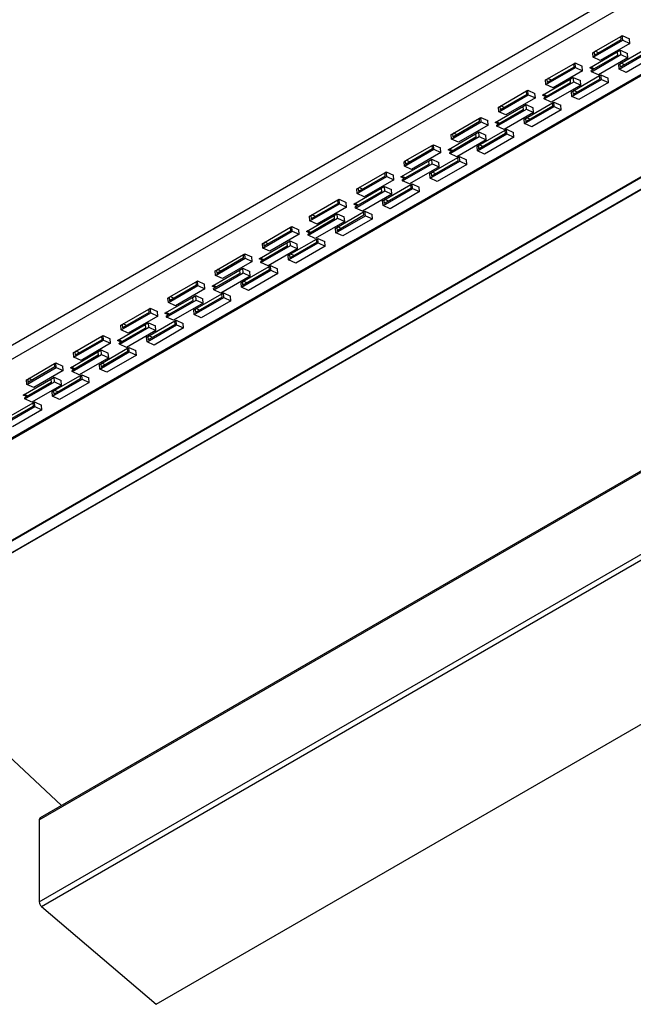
# Model space of a CAD drawing. Header units: inches. Extents: x -10 to 18.9, y -13.9 to 10.7.
# Tile 2 of 11: x -7.8 to -4.8, y -13.9 to -9. Entities that reach past the tile are written whole.
import ezdxf

# ---------------------------------------------------------------- set-up
doc = ezdxf.new("R2010")
doc.units = ezdxf.units.IN
doc.header["$MEASUREMENT"] = 0

msp = doc.modelspace()

# ---------------------------------------------------------------- linework, layer by layer
at = {"color": 7, "linetype": 'Continuous', "lineweight": 25}
for p, q in [((8.32920872, -1.26013714), (-9.85563096, -11.75802164)), ((-9.83658584, -11.81534271), (8.34825385, -1.31745821)), ((-8.55872566, -12.04345833), (9.62611402, -1.54557383)), ((-8.55711599, -12.04438757), (9.62772369, -1.54650307)), ((-9.96087678, -12.28053758), (8.22396291, -1.78265308)), ((-9.95978402, -12.28646374), (8.22505567, -1.78857925)), ((-9.3864909, -12.45965989), (8.79834878, -1.96177539)), ((-9.37948233, -12.45918279), (8.80535735, -1.96129829)), ((-7.74067959, -12.98458258), (10.44416009, -2.48669808)), ((10.44848036, -2.47714926), (-7.73635932, -12.97503375)), ((-7.74067959, -13.39320061), (10.44416009, -2.89531611)), ((-7.72935075, -13.41630653), (10.45548893, -2.91842204)), ((-7.15605764, -13.90502053), (11.02878205, -3.40713604)), ((-4.96966252, -9.15168619), (-4.83567013, -9.07433402)), ((-4.83567013, -9.07433402), (-4.8288442, -9.0703935)), ((-4.83424224, -9.09140569), (-4.83567013, -9.07433402)), ((-4.8288442, -9.0703935), (-4.79366954, -9.08657723)), ((-4.82694035, -9.09315572), (-4.8288442, -9.0703935)), ((-4.79176569, -9.10933945), (-4.79366954, -9.08657723)), ((-4.97425427, -9.17819823), (-4.82694035, -9.09315572)), ((-4.83424224, -9.09140569), (-4.96823464, -9.16875785)), ((-4.79176569, -9.10933945), (-4.9390796, -9.19438196)), ((-4.84057121, -9.21108059), (-4.70657881, -9.13372842)), ((-4.82694035, -9.09315572), (-4.79176569, -9.10933945)), ((-4.99181783, -9.23143479), (-4.85432236, -9.15206035)), ((-4.85289448, -9.16913201), (-4.98384153, -9.24472613)), ((-4.98336557, -9.25041669), (-4.83605165, -9.16537418)), ((-4.97615812, -9.15543601), (-4.96966252, -9.15168619)), ((-4.97425427, -9.17819823), (-4.97615812, -9.15543601)), ((-4.9390796, -9.19438196), (-4.97425427, -9.17819823)), ((-4.96966252, -9.15168619), (-4.96823464, -9.16875785)), ((-4.94713708, -9.15657849), (-4.96438813, -9.14864135)), ((-4.80087699, -9.1815579), (-4.9481909, -9.26660041)), ((-4.85432236, -9.15206035), (-4.8379555, -9.14261196)), ((-4.85432236, -9.15206035), (-4.85289448, -9.16913201)), ((-4.84516295, -9.23759263), (-4.69784904, -9.15255012)), ((-4.70515093, -9.15080009), (-4.83914332, -9.22815225)), ((-4.8379555, -9.14261196), (-4.80278084, -9.15879568)), ((-4.83605165, -9.16537418), (-4.8379555, -9.14261196)), ((-4.83605165, -9.16537418), (-4.80087699, -9.1815579)), ((-4.66267438, -9.16873385), (-4.80998829, -9.25377636)), ((-4.80087699, -9.1815579), (-4.80278084, -9.15879568)), ((-5.20995653, -9.31426625), (-5.06264261, -9.22922374)), ((-5.20536478, -9.28775421), (-5.07137239, -9.21040204)), ((-5.0699445, -9.22747371), (-5.2039369, -9.30482587)), ((-5.07137239, -9.21040204), (-5.06454646, -9.20646152)), ((-5.0699445, -9.22747371), (-5.07137239, -9.21040204)), ((-5.06454646, -9.20646152), (-5.0293718, -9.22264525)), ((-5.06264261, -9.22922374), (-5.06454646, -9.20646152)), ((-5.06264261, -9.22922374), (-5.02746795, -9.24540746)), ((-5.02746795, -9.24540746), (-5.0293718, -9.22264525)), ((-4.97456678, -9.23937193), (-4.99181783, -9.23143479)), ((-4.96929239, -9.23632709), (-4.98654344, -9.22838995)), ((-4.8470668, -9.21483042), (-4.84057121, -9.21108059)), ((-4.84516295, -9.23759263), (-4.8470668, -9.21483042)), ((-4.80998829, -9.25377636), (-4.84516295, -9.23759263)), ((-4.84057121, -9.21108059), (-4.83914332, -9.22815225)), ((-4.81804577, -9.21597289), (-4.83529682, -9.20803575)), ((-5.21186038, -9.29150403), (-5.20536478, -9.28775421)), ((-5.20536478, -9.28775421), (-5.2039369, -9.30482587)), ((-5.18283934, -9.29264651), (-5.20009039, -9.28470937)), ((-5.02746795, -9.24540746), (-5.17478186, -9.33044998)), ((-5.09002462, -9.28812837), (-5.07365776, -9.27867998)), ((-5.07627347, -9.34714861), (-4.94228107, -9.26979644)), ((-4.94085319, -9.28686811), (-5.07484559, -9.36422027)), ((-5.07365776, -9.27867998), (-5.0384831, -9.2948637)), ((-5.07175391, -9.3014422), (-5.07365776, -9.27867998)), ((-4.98336557, -9.25041669), (-4.98384153, -9.24472613)), ((-4.9481909, -9.26660041), (-4.98336557, -9.25041669)), ((-4.94228107, -9.26979644), (-4.93545515, -9.26585592)), ((-4.94085319, -9.28686811), (-4.94228107, -9.26979644)), ((-4.93545515, -9.26585592), (-4.90028049, -9.28203965)), ((-4.9335513, -9.28861814), (-4.93545515, -9.26585592)), ((-4.89837664, -9.30480187), (-4.90028049, -9.28203965)), ((-5.22752009, -9.36750281), (-5.09002462, -9.28812837)), ((-5.08859674, -9.30520003), (-5.21954379, -9.38079415)), ((-5.21906783, -9.38648471), (-5.07175391, -9.3014422)), ((-5.20995653, -9.31426625), (-5.21186038, -9.29150403)), ((-5.17478186, -9.33044998), (-5.20995653, -9.31426625)), ((-5.03657925, -9.31762592), (-5.18389316, -9.40266843)), ((-5.09002462, -9.28812837), (-5.08859674, -9.30520003)), ((-5.08086521, -9.37366065), (-4.9335513, -9.28861814)), ((-5.07175391, -9.3014422), (-5.03657925, -9.31762592)), ((-4.89837664, -9.30480187), (-5.04569055, -9.38984438)), ((-5.03657925, -9.31762592), (-5.0384831, -9.2948637)), ((-4.9335513, -9.28861814), (-4.89837664, -9.30480187)), ((-5.44565879, -9.45033427), (-5.29834488, -9.36529176)), ((-5.44106705, -9.42382223), (-5.30707465, -9.34647006)), ((-5.30564676, -9.36354173), (-5.43963916, -9.44089389)), ((-5.26317021, -9.38147548), (-5.41048412, -9.46651799)), ((-5.30707465, -9.34647006), (-5.30024872, -9.34252954)), ((-5.30564676, -9.36354173), (-5.30707465, -9.34647006)), ((-5.30024872, -9.34252954), (-5.26507406, -9.35871326)), ((-5.29834488, -9.36529176), (-5.30024872, -9.34252954)), ((-5.29834488, -9.36529176), (-5.26317021, -9.38147548)), ((-5.26317021, -9.38147548), (-5.26507406, -9.35871326)), ((-5.21026904, -9.37543995), (-5.22752009, -9.36750281)), ((-5.20499465, -9.37239511), (-5.2222457, -9.36445797)), ((-5.21906783, -9.38648471), (-5.21954379, -9.38079415)), ((-5.08276906, -9.35089843), (-5.07627347, -9.34714861)), ((-5.08086521, -9.37366065), (-5.08276906, -9.35089843)), ((-5.04569055, -9.38984438), (-5.08086521, -9.37366065)), ((-5.07627347, -9.34714861), (-5.07484559, -9.36422027)), ((-5.05374803, -9.35204091), (-5.07099908, -9.34410377)), ((-5.46322235, -9.50357083), (-5.32572688, -9.42419638)), ((-5.44756264, -9.42757205), (-5.44106705, -9.42382223)), ((-5.44565879, -9.45033427), (-5.44756264, -9.42757205)), ((-5.44106705, -9.42382223), (-5.43963916, -9.44089389)), ((-5.4185416, -9.42871453), (-5.43579266, -9.42077739)), ((-5.32572688, -9.42419638), (-5.30936002, -9.414748)), ((-5.32572688, -9.42419638), (-5.324299, -9.44126805)), ((-5.31656748, -9.50972867), (-5.16925356, -9.42468616)), ((-5.31197573, -9.48321663), (-5.17798333, -9.40586446)), ((-5.17655545, -9.42293613), (-5.31054785, -9.50028829)), ((-5.30936002, -9.414748), (-5.27418536, -9.43093172)), ((-5.30745618, -9.43751022), (-5.30936002, -9.414748)), ((-5.27228151, -9.45369394), (-5.27418536, -9.43093172)), ((-5.18389316, -9.40266843), (-5.21906783, -9.38648471)), ((-5.17798333, -9.40586446), (-5.17115741, -9.40192394)), ((-5.17655545, -9.42293613), (-5.17798333, -9.40586446)), ((-5.17115741, -9.40192394), (-5.13598275, -9.41810767)), ((-5.16925356, -9.42468616), (-5.17115741, -9.40192394)), ((-5.16925356, -9.42468616), (-5.1340789, -9.44086988)), ((-5.1340789, -9.44086988), (-5.13598275, -9.41810767)), ((-5.67676931, -9.55989025), (-5.54277691, -9.48253808)), ((-5.54277691, -9.48253808), (-5.53595098, -9.47859756)), ((-5.54134902, -9.49960974), (-5.54277691, -9.48253808)), ((-5.53595098, -9.47859756), (-5.50077632, -9.49478128)), ((-5.53404714, -9.50135978), (-5.53595098, -9.47859756)), ((-5.324299, -9.44126805), (-5.45524605, -9.51686217)), ((-5.45477009, -9.52255273), (-5.30745618, -9.43751022)), ((-5.41048412, -9.46651799), (-5.44565879, -9.45033427)), ((-5.27228151, -9.45369394), (-5.41959542, -9.53873645)), ((-5.31847132, -9.48696645), (-5.31197573, -9.48321663)), ((-5.31197573, -9.48321663), (-5.31054785, -9.50028829)), ((-5.30745618, -9.43751022), (-5.27228151, -9.45369394)), ((-5.28945029, -9.48810893), (-5.30670134, -9.48017179)), ((-5.1340789, -9.44086988), (-5.28139281, -9.5259124)), ((-5.68136105, -9.58640229), (-5.53404714, -9.50135978)), ((-5.54134902, -9.49960974), (-5.67534142, -9.57696191)), ((-5.49887247, -9.5175435), (-5.64618638, -9.60258601)), ((-5.53404714, -9.50135978), (-5.49887247, -9.5175435)), ((-5.49887247, -9.5175435), (-5.50077632, -9.49478128)), ((-5.4459713, -9.51150797), (-5.46322235, -9.50357083)), ((-5.44069691, -9.50846313), (-5.45794796, -9.50052599)), ((-5.45477009, -9.52255273), (-5.45524605, -9.51686217)), ((-5.41959542, -9.53873645), (-5.45477009, -9.52255273)), ((-5.31656748, -9.50972867), (-5.31847132, -9.48696645)), ((-5.28139281, -9.5259124), (-5.31656748, -9.50972867)), ((-5.69892461, -9.63963885), (-5.56142915, -9.5602644)), ((-5.56000126, -9.57733607), (-5.69094831, -9.65293019)), ((-5.69047235, -9.65862075), (-5.54315844, -9.57357823)), ((-5.6832649, -9.56364007), (-5.67676931, -9.55989025)), ((-5.68136105, -9.58640229), (-5.6832649, -9.56364007)), ((-5.67676931, -9.55989025), (-5.67534142, -9.57696191)), ((-5.65424386, -9.56478255), (-5.67149492, -9.5568454)), ((-5.56142915, -9.5602644), (-5.54506229, -9.55081602)), ((-5.56142915, -9.5602644), (-5.56000126, -9.57733607)), ((-5.55226974, -9.64579669), (-5.40495582, -9.56075418)), ((-5.54767799, -9.61928465), (-5.41368559, -9.54193248)), ((-5.41225771, -9.55900414), (-5.54625011, -9.63635631)), ((-5.54506229, -9.55081602), (-5.50988762, -9.56699974)), ((-5.54315844, -9.57357823), (-5.54506229, -9.55081602)), ((-5.54315844, -9.57357823), (-5.50798377, -9.58976196)), ((-5.36978116, -9.5769379), (-5.51709507, -9.66198041)), ((-5.50798377, -9.58976196), (-5.50988762, -9.56699974)), ((-5.41368559, -9.54193248), (-5.40685967, -9.53799196)), ((-5.41225771, -9.55900414), (-5.41368559, -9.54193248)), ((-5.40685967, -9.53799196), (-5.37168501, -9.55417568)), ((-5.40495582, -9.56075418), (-5.40685967, -9.53799196)), ((-5.40495582, -9.56075418), (-5.36978116, -9.5769379)), ((-5.36978116, -9.5769379), (-5.37168501, -9.55417568)), ((-5.91247157, -9.69595826), (-5.77847917, -9.6186061)), ((-5.77847917, -9.6186061), (-5.77165325, -9.61466558)), ((-5.77705128, -9.63567776), (-5.77847917, -9.6186061)), ((-5.77165325, -9.61466558), (-5.73647858, -9.6308493)), ((-5.7697494, -9.6374278), (-5.77165325, -9.61466558)), ((-5.73457473, -9.65361152), (-5.73647858, -9.6308493)), ((-5.64618638, -9.60258601), (-5.68136105, -9.58640229)), ((-5.50798377, -9.58976196), (-5.65529768, -9.67480447)), ((-5.55417359, -9.62303447), (-5.54767799, -9.61928465)), ((-5.55226974, -9.64579669), (-5.55417359, -9.62303447)), ((-5.54767799, -9.61928465), (-5.54625011, -9.63635631)), ((-5.52515255, -9.62417695), (-5.5424036, -9.61623981)), ((-5.91706331, -9.72247031), (-5.7697494, -9.6374278)), ((-5.77705128, -9.63567776), (-5.91104368, -9.71302993)), ((-5.73457473, -9.65361152), (-5.88188864, -9.73865403)), ((-5.78338025, -9.75535266), (-5.64938785, -9.6780005)), ((-5.7697494, -9.6374278), (-5.73457473, -9.65361152)), ((-5.68167356, -9.64757599), (-5.69892461, -9.63963885)), ((-5.67639917, -9.64453115), (-5.69365022, -9.63659401)), ((-5.69047235, -9.65862075), (-5.69094831, -9.65293019)), ((-5.65529768, -9.67480447), (-5.69047235, -9.65862075)), ((-5.64938785, -9.6780005), (-5.64256193, -9.67405998)), ((-5.64795997, -9.69507216), (-5.64938785, -9.6780005)), ((-5.64256193, -9.67405998), (-5.60738727, -9.6902437)), ((-5.64065808, -9.6968222), (-5.64256193, -9.67405998)), ((-5.51709507, -9.66198041), (-5.55226974, -9.64579669)), ((-5.93462687, -9.77570687), (-5.79713141, -9.69633242)), ((-5.79570352, -9.71340409), (-5.92665057, -9.78899821)), ((-5.92617461, -9.79468876), (-5.7788607, -9.70964625)), ((-5.91896716, -9.69970809), (-5.91247157, -9.69595826)), ((-5.91706331, -9.72247031), (-5.91896716, -9.69970809)), ((-5.88188864, -9.73865403), (-5.91706331, -9.72247031)), ((-5.91247157, -9.69595826), (-5.91104368, -9.71302993)), ((-5.88994612, -9.70085057), (-5.90719718, -9.69291342)), ((-5.74368603, -9.72582998), (-5.89099994, -9.81087249)), ((-5.79713141, -9.69633242), (-5.78076455, -9.68688403)), ((-5.79713141, -9.69633242), (-5.79570352, -9.71340409)), ((-5.787972, -9.78186471), (-5.64065808, -9.6968222)), ((-5.64795997, -9.69507216), (-5.78195237, -9.77242433)), ((-5.78076455, -9.68688403), (-5.74558988, -9.70306776)), ((-5.7788607, -9.70964625), (-5.78076455, -9.68688403)), ((-5.7788607, -9.70964625), (-5.74368603, -9.72582998)), ((-5.60548342, -9.71300592), (-5.75279733, -9.79804843)), ((-5.74368603, -9.72582998), (-5.74558988, -9.70306776)), ((-5.64065808, -9.6968222), (-5.60548342, -9.71300592)), ((-5.60548342, -9.71300592), (-5.60738727, -9.6902437)), ((-6.15276557, -9.85853833), (-6.00545166, -9.77349581)), ((-6.14817383, -9.83202628), (-6.01418143, -9.75467412)), ((-6.01275354, -9.77174578), (-6.14674594, -9.84909795)), ((-6.01418143, -9.75467412), (-6.00735551, -9.7507336)), ((-6.01275354, -9.77174578), (-6.01418143, -9.75467412)), ((-6.00735551, -9.7507336), (-5.97218084, -9.76691732)), ((-6.00545166, -9.77349581), (-6.00735551, -9.7507336)), ((-6.00545166, -9.77349581), (-5.97027699, -9.78967954)), ((-5.97027699, -9.78967954), (-5.97218084, -9.76691732)), ((-5.91737582, -9.78364401), (-5.93462687, -9.77570687)), ((-5.91210143, -9.78059917), (-5.92935248, -9.77266202)), ((-5.78987585, -9.75910249), (-5.78338025, -9.75535266)), ((-5.787972, -9.78186471), (-5.78987585, -9.75910249)), ((-5.78338025, -9.75535266), (-5.78195237, -9.77242433)), ((-5.76085481, -9.76024497), (-5.77810586, -9.75230782)), ((-5.97027699, -9.78967954), (-6.1175909, -9.87472205)), ((-6.03283367, -9.83240044), (-6.01646681, -9.82295205)), ((-6.01908251, -9.89142068), (-5.88509011, -9.81406852)), ((-6.01646681, -9.82295205), (-5.98129214, -9.83913578)), ((-6.01456296, -9.84571427), (-6.01646681, -9.82295205)), ((-5.92617461, -9.79468876), (-5.92665057, -9.78899821)), ((-5.89099994, -9.81087249), (-5.92617461, -9.79468876)), ((-5.88509011, -9.81406852), (-5.87826419, -9.810128)), ((-5.88366223, -9.83114018), (-5.88509011, -9.81406852)), ((-5.87826419, -9.810128), (-5.84308953, -9.82631172)), ((-5.87636034, -9.83289022), (-5.87826419, -9.810128)), ((-5.84118568, -9.84907394), (-5.84308953, -9.82631172)), ((-5.75279733, -9.79804843), (-5.787972, -9.78186471)), ((-6.17032913, -9.91177488), (-6.03283367, -9.83240044)), ((-6.03140578, -9.8494721), (-6.16235283, -9.92506623)), ((-6.16187687, -9.93075678), (-6.01456296, -9.84571427)), ((-6.15466942, -9.83577611), (-6.14817383, -9.83202628)), ((-6.15276557, -9.85853833), (-6.15466942, -9.83577611)), ((-6.1175909, -9.87472205), (-6.15276557, -9.85853833)), ((-6.14817383, -9.83202628), (-6.14674594, -9.84909795)), ((-6.12564838, -9.83691858), (-6.14289944, -9.82898144)), ((-5.97938829, -9.861898), (-6.1267022, -9.94694051)), ((-6.03283367, -9.83240044), (-6.03140578, -9.8494721)), ((-6.02367426, -9.91793273), (-5.87636034, -9.83289022)), ((-5.88366223, -9.83114018), (-6.01765463, -9.90849235)), ((-6.01456296, -9.84571427), (-5.97938829, -9.861898)), ((-5.84118568, -9.84907394), (-5.98849959, -9.93411645)), ((-5.97938829, -9.861898), (-5.98129214, -9.83913578)), ((-5.87636034, -9.83289022), (-5.84118568, -9.84907394)), ((-6.38846783, -9.99460635), (-6.24115392, -9.90956383)), ((-6.38387609, -9.9680943), (-6.24988369, -9.89074214)), ((-6.2484558, -9.9078138), (-6.3824482, -9.98516597)), ((-6.20597925, -9.92574756), (-6.35329316, -10.01079007)), ((-6.24988369, -9.89074214), (-6.24305777, -9.88680161)), ((-6.2484558, -9.9078138), (-6.24988369, -9.89074214)), ((-6.24305777, -9.88680161), (-6.2078831, -9.90298534)), ((-6.24115392, -9.90956383), (-6.24305777, -9.88680161)), ((-6.24115392, -9.90956383), (-6.20597925, -9.92574756)), ((-6.20597925, -9.92574756), (-6.2078831, -9.90298534)), ((-6.15307808, -9.91971203), (-6.17032913, -9.91177488)), ((-6.14780369, -9.91666719), (-6.16505474, -9.90873004)), ((-6.16187687, -9.93075678), (-6.16235283, -9.92506623)), ((-6.02557811, -9.89517051), (-6.01908251, -9.89142068)), ((-6.02367426, -9.91793273), (-6.02557811, -9.89517051)), ((-5.98849959, -9.93411645), (-6.02367426, -9.91793273)), ((-6.01908251, -9.89142068), (-6.01765463, -9.90849235)), ((-5.99655707, -9.89631299), (-6.01380812, -9.88837584)), ((-6.40603139, -10.0478429), (-6.26853593, -9.96846846)), ((-6.39037168, -9.97184413), (-6.38387609, -9.9680943)), ((-6.38846783, -9.99460635), (-6.39037168, -9.97184413)), ((-6.38387609, -9.9680943), (-6.3824482, -9.98516597)), ((-6.36135064, -9.9729866), (-6.3786017, -9.96504946)), ((-6.26853593, -9.96846846), (-6.25216907, -9.95902007)), ((-6.26853593, -9.96846846), (-6.26710804, -9.98554012)), ((-6.25937652, -10.05400075), (-6.1120626, -9.96895823)), ((-6.25478477, -10.0274887), (-6.12079238, -9.95013654)), ((-6.11936449, -9.9672082), (-6.25335689, -10.04456037)), ((-6.25216907, -9.95902007), (-6.2169944, -9.9752038)), ((-6.25026522, -9.98178229), (-6.25216907, -9.95902007)), ((-6.21509055, -9.99796601), (-6.2169944, -9.9752038)), ((-6.1267022, -9.94694051), (-6.16187687, -9.93075678)), ((-6.12079238, -9.95013654), (-6.11396645, -9.94619602)), ((-6.11936449, -9.9672082), (-6.12079238, -9.95013654)), ((-6.11396645, -9.94619602), (-6.07879179, -9.96237974)), ((-6.1120626, -9.96895823), (-6.11396645, -9.94619602)), ((-6.1120626, -9.96895823), (-6.07688794, -9.98514196)), ((-6.07688794, -9.98514196), (-6.07879179, -9.96237974)), ((-6.48558595, -10.02681015), (-6.47876003, -10.02286963)), ((-6.47876003, -10.02286963), (-6.44358536, -10.03905336)), ((-6.47685618, -10.04563185), (-6.47876003, -10.02286963)), ((-6.26710804, -9.98554012), (-6.39805509, -10.06113425)), ((-6.39757913, -10.0668248), (-6.25026522, -9.98178229)), ((-6.35329316, -10.01079007), (-6.38846783, -9.99460635)), ((-6.21509055, -9.99796601), (-6.36240446, -10.08300853)), ((-6.25026522, -9.98178229), (-6.21509055, -9.99796601)), ((-6.23225933, -10.032381), (-6.24951038, -10.02444386)), ((-6.07688794, -9.98514196), (-6.22420185, -10.07018447)), ((-6.62417009, -10.13067436), (-6.47685618, -10.04563185)), ((-6.61957835, -10.10416232), (-6.48558595, -10.02681015)), ((-6.48415806, -10.04388182), (-6.61815046, -10.12123398)), ((-6.44168151, -10.06181558), (-6.58899542, -10.14685809)), ((-6.48415806, -10.04388182), (-6.48558595, -10.02681015)), ((-6.47685618, -10.04563185), (-6.44168151, -10.06181558)), ((-6.44168151, -10.06181558), (-6.44358536, -10.03905336)), ((-6.38878034, -10.05578005), (-6.40603139, -10.0478429)), ((-6.38350595, -10.0527352), (-6.400757, -10.04479806)), ((-6.39757913, -10.0668248), (-6.39805509, -10.06113425)), ((-6.36240446, -10.08300853), (-6.39757913, -10.0668248)), ((-6.26128037, -10.03123853), (-6.25478477, -10.0274887)), ((-6.25937652, -10.05400075), (-6.26128037, -10.03123853)), ((-6.22420185, -10.07018447), (-6.25937652, -10.05400075)), ((-6.25478477, -10.0274887), (-6.25335689, -10.04456037)), ((-6.64173365, -10.18391092), (-6.50423819, -10.10453648)), ((-6.5028103, -10.12160814), (-6.63375735, -10.19720227)), ((-6.63328139, -10.20289282), (-6.48596748, -10.11785031)), ((-6.62607394, -10.10791215), (-6.61957835, -10.10416232)), ((-6.62417009, -10.13067436), (-6.62607394, -10.10791215)), ((-6.61957835, -10.10416232), (-6.61815046, -10.12123398)), ((-6.5970529, -10.10905462), (-6.61430396, -10.10111748)), ((-6.50423819, -10.10453648), (-6.48787133, -10.09508809)), ((-6.50423819, -10.10453648), (-6.5028103, -10.12160814)), ((-6.49507878, -10.19006876), (-6.34776486, -10.10502625)), ((-6.49048703, -10.16355672), (-6.35649464, -10.08620456)), ((-6.35506675, -10.10327622), (-6.48905915, -10.18062838)), ((-6.48787133, -10.09508809), (-6.45269666, -10.11127181)), ((-6.48596748, -10.11785031), (-6.48787133, -10.09508809)), ((-6.48596748, -10.11785031), (-6.45079281, -10.13403403)), ((-6.3125902, -10.12120998), (-6.45990411, -10.20625249)), ((-6.45079281, -10.13403403), (-6.45269666, -10.11127181)), ((-6.35649464, -10.08620456), (-6.34966871, -10.08226403)), ((-6.35506675, -10.10327622), (-6.35649464, -10.08620456)), ((-6.34966871, -10.08226403), (-6.31449405, -10.09844776)), ((-6.34776486, -10.10502625), (-6.34966871, -10.08226403)), ((-6.34776486, -10.10502625), (-6.3125902, -10.12120998)), ((-6.3125902, -10.12120998), (-6.31449405, -10.09844776)), ((-6.85528061, -10.24023034), (-6.72128821, -10.16287817)), ((-6.72128821, -10.16287817), (-6.71446229, -10.15893765)), ((-6.71986032, -10.17994984), (-6.72128821, -10.16287817)), ((-6.71446229, -10.15893765), (-6.67928762, -10.17512138)), ((-6.71255844, -10.18169987), (-6.71446229, -10.15893765)), ((-6.58899542, -10.14685809), (-6.62417009, -10.13067436)), ((-6.45079281, -10.13403403), (-6.59810672, -10.21907654)), ((-6.49698263, -10.16730655), (-6.49048703, -10.16355672)), ((-6.49507878, -10.19006876), (-6.49698263, -10.16730655)), ((-6.49048703, -10.16355672), (-6.48905915, -10.18062838)), ((-6.46796159, -10.16844902), (-6.48521264, -10.16051188)), ((-6.85987235, -10.26674238), (-6.71255844, -10.18169987)), ((-6.71986032, -10.17994984), (-6.85385272, -10.257302)), ((-6.67738377, -10.1978836), (-6.82469768, -10.28292611)), ((-6.71255844, -10.18169987), (-6.67738377, -10.1978836)), ((-6.67738377, -10.1978836), (-6.67928762, -10.17512138)), ((-6.6244826, -10.19184806), (-6.64173365, -10.18391092)), ((-6.61920821, -10.18880322), (-6.63645927, -10.18086608)), ((-6.63328139, -10.20289282), (-6.63375735, -10.19720227)), ((-6.59810672, -10.21907654), (-6.63328139, -10.20289282)), ((-6.5921969, -10.22227257), (-6.58537097, -10.21833205)), ((-6.58537097, -10.21833205), (-6.55019631, -10.23451578)), ((-6.58346712, -10.24109427), (-6.58537097, -10.21833205)), ((-6.45990411, -10.20625249), (-6.49507878, -10.19006876)), ((-6.87743592, -10.31997894), (-6.73994045, -10.2406045)), ((-6.73851256, -10.25767616), (-6.86945961, -10.33327028)), ((-6.86898365, -10.33896084), (-6.72166974, -10.25391833)), ((-6.8617762, -10.24398016), (-6.85528061, -10.24023034)), ((-6.85987235, -10.26674238), (-6.8617762, -10.24398016)), ((-6.82469768, -10.28292611), (-6.85987235, -10.26674238)), ((-6.85528061, -10.24023034), (-6.85385272, -10.257302)), ((-6.83275516, -10.24512264), (-6.85000622, -10.2371855)), ((-6.68649507, -10.27010205), (-6.83380898, -10.35514456)), ((-6.73994045, -10.2406045), (-6.72357359, -10.23115611)), ((-6.73994045, -10.2406045), (-6.73851256, -10.25767616)), ((-6.73078104, -10.32613678), (-6.58346712, -10.24109427)), ((-6.72618929, -10.29962474), (-6.5921969, -10.22227257)), ((-6.59076901, -10.23934424), (-6.72476141, -10.3166964)), ((-6.72357359, -10.23115611), (-6.68839892, -10.24733983)), ((-6.72166974, -10.25391833), (-6.72357359, -10.23115611)), ((-6.72166974, -10.25391833), (-6.68649507, -10.27010205)), ((-6.54829246, -10.257278), (-6.69560637, -10.34232051)), ((-6.68649507, -10.27010205), (-6.68839892, -10.24733983)), ((-6.59076901, -10.23934424), (-6.5921969, -10.22227257)), ((-6.58346712, -10.24109427), (-6.54829246, -10.257278)), ((-6.54829246, -10.257278), (-6.55019631, -10.23451578)), ((-7.09557461, -10.4028104), (-6.9482607, -10.31776789)), ((-7.09098287, -10.37629836), (-6.95699047, -10.29894619)), ((-6.95556258, -10.31601786), (-7.08955498, -10.39337002)), ((-6.95699047, -10.29894619), (-6.95016455, -10.29500567)), ((-6.95556258, -10.31601786), (-6.95699047, -10.29894619)), ((-6.95016455, -10.29500567), (-6.91498988, -10.3111894)), ((-6.9482607, -10.31776789), (-6.95016455, -10.29500567)), ((-6.9482607, -10.31776789), (-6.91308603, -10.33395161)), ((-6.91308603, -10.33395161), (-6.91498988, -10.3111894)), ((-6.85491047, -10.32487124), (-6.87216153, -10.3169341)), ((-6.73268489, -10.30337456), (-6.72618929, -10.29962474)), ((-6.73078104, -10.32613678), (-6.73268489, -10.30337456)), ((-6.72618929, -10.29962474), (-6.72476141, -10.3166964)), ((-6.70366385, -10.30451704), (-6.72091491, -10.2965799)), ((-6.91308603, -10.33395161), (-7.06039994, -10.41899413)), ((-6.97564271, -10.37667251), (-6.95927585, -10.36722413)), ((-6.96189156, -10.43569276), (-6.82789916, -10.35834059)), ((-6.95927585, -10.36722413), (-6.92410118, -10.38340785)), ((-6.957372, -10.38998635), (-6.95927585, -10.36722413)), ((-6.86018486, -10.32791608), (-6.87743592, -10.31997894)), ((-6.86898365, -10.33896084), (-6.86945961, -10.33327028)), ((-6.83380898, -10.35514456), (-6.86898365, -10.33896084)), ((-6.82789916, -10.35834059), (-6.82107323, -10.35440007)), ((-6.82647127, -10.37541226), (-6.82789916, -10.35834059)), ((-6.82107323, -10.35440007), (-6.78589857, -10.3705838)), ((-6.81916939, -10.37716229), (-6.82107323, -10.35440007)), ((-6.69560637, -10.34232051), (-6.73078104, -10.32613678)), ((-7.11313818, -10.45604696), (-6.97564271, -10.37667251)), ((-6.97421482, -10.39374418), (-7.10516187, -10.4693383)), ((-7.10468591, -10.47502886), (-6.957372, -10.38998635)), ((-7.09747846, -10.38004818), (-7.09098287, -10.37629836)), ((-7.09557461, -10.4028104), (-7.09747846, -10.38004818)), ((-7.06039994, -10.41899413), (-7.09557461, -10.4028104)), ((-7.09098287, -10.37629836), (-7.08955498, -10.39337002)), ((-7.06845742, -10.38119066), (-7.08570848, -10.37325352)), ((-6.92219733, -10.40617007), (-7.06951124, -10.49121258)), ((-6.97564271, -10.37667251), (-6.97421482, -10.39374418)), ((-6.9664833, -10.4622048), (-6.81916939, -10.37716229)), ((-6.82647127, -10.37541226), (-6.96046367, -10.45276442)), ((-6.957372, -10.38998635), (-6.92219733, -10.40617007)), ((-6.78399472, -10.39334601), (-6.93130863, -10.47838853)), ((-6.92219733, -10.40617007), (-6.92410118, -10.38340785)), ((-6.81916939, -10.37716229), (-6.78399472, -10.39334601)), ((-6.78399472, -10.39334601), (-6.78589857, -10.3705838)), ((-7.33127687, -10.53887842), (-7.18396296, -10.45383591)), ((-7.32668513, -10.51236638), (-7.19269273, -10.43501421)), ((-7.19126484, -10.45208587), (-7.32525724, -10.52943804)), ((-7.19269273, -10.43501421), (-7.18586681, -10.43107369)), ((-7.19126484, -10.45208587), (-7.19269273, -10.43501421)), ((-7.18586681, -10.43107369), (-7.15069214, -10.44725741)), ((-7.18396296, -10.45383591), (-7.18586681, -10.43107369)), ((-7.18396296, -10.45383591), (-7.14878829, -10.47001963)), ((-7.14878829, -10.47001963), (-7.15069214, -10.44725741)), ((-7.09588712, -10.4639841), (-7.11313818, -10.45604696)), ((-7.09061273, -10.46093926), (-7.10786379, -10.45300212)), ((-6.96838715, -10.43944258), (-6.96189156, -10.43569276)), ((-6.9664833, -10.4622048), (-6.96838715, -10.43944258)), ((-6.93130863, -10.47838853), (-6.9664833, -10.4622048)), ((-6.96189156, -10.43569276), (-6.96046367, -10.45276442)), ((-6.93936611, -10.44058506), (-6.95661717, -10.43264792)), ((-7.34884044, -10.59211498), (-7.21134497, -10.51274053)), ((-7.33318072, -10.5161162), (-7.32668513, -10.51236638)), ((-7.33127687, -10.53887842), (-7.33318072, -10.5161162)), ((-7.32668513, -10.51236638), (-7.32525724, -10.52943804)), ((-7.30415968, -10.51725868), (-7.32141074, -10.50932154)), ((-7.14878829, -10.47001963), (-7.29610221, -10.55506214)), ((-7.21134497, -10.51274053), (-7.19497811, -10.50329215)), ((-7.21134497, -10.51274053), (-7.20991708, -10.5298122)), ((-7.20218556, -10.59827282), (-7.05487165, -10.51323031)), ((-7.19759382, -10.57176078), (-7.06360142, -10.49440861)), ((-7.06217353, -10.51148027), (-7.19616593, -10.58883244)), ((-7.19497811, -10.50329215), (-7.15980344, -10.51947587)), ((-7.19307426, -10.52605436), (-7.19497811, -10.50329215)), ((-7.10468591, -10.47502886), (-7.10516187, -10.4693383)), ((-7.06951124, -10.49121258), (-7.10468591, -10.47502886)), ((-7.06360142, -10.49440861), (-7.0567755, -10.49046809)), ((-7.06217353, -10.51148027), (-7.06360142, -10.49440861)), ((-7.0567755, -10.49046809), (-7.02160083, -10.50665181)), ((-7.05487165, -10.51323031), (-7.0567755, -10.49046809)), ((-7.05487165, -10.51323031), (-7.01969698, -10.52941403)), ((-7.01969698, -10.52941403), (-7.02160083, -10.50665181)), ((-7.20991708, -10.5298122), (-7.34086413, -10.60540632)), ((-7.34038817, -10.61109688), (-7.19307426, -10.52605436)), ((-7.29610221, -10.55506214), (-7.33127687, -10.53887842)), ((-7.15789959, -10.54223809), (-7.30521351, -10.6272806)), ((-7.19307426, -10.52605436), (-7.15789959, -10.54223809)), ((-7.01969698, -10.52941403), (-7.16701089, -10.61445654)), ((-7.15789959, -10.54223809), (-7.15980344, -10.51947587)), ((-7.56697913, -10.67494644), (-7.41966522, -10.58990393)), ((-7.56238739, -10.64843439), (-7.42839499, -10.57108223)), ((-7.4269671, -10.58815389), (-7.5609595, -10.66550606)), ((-7.38449055, -10.60608765), (-7.53180447, -10.69113016)), ((-7.42839499, -10.57108223), (-7.42156907, -10.56714171)), ((-7.4269671, -10.58815389), (-7.42839499, -10.57108223)), ((-7.42156907, -10.56714171), (-7.3863944, -10.58332543)), ((-7.41966522, -10.58990393), (-7.42156907, -10.56714171)), ((-7.41966522, -10.58990393), (-7.38449055, -10.60608765)), ((-7.38449055, -10.60608765), (-7.3863944, -10.58332543)), ((-7.33158938, -10.60005212), (-7.34884044, -10.59211498)), ((-7.32631499, -10.59700728), (-7.34356605, -10.58907014)), ((-7.34038817, -10.61109688), (-7.34086413, -10.60540632)), ((-7.30521351, -10.6272806), (-7.34038817, -10.61109688)), ((-7.20408941, -10.5755106), (-7.19759382, -10.57176078)), ((-7.20218556, -10.59827282), (-7.20408941, -10.5755106)), ((-7.16701089, -10.61445654), (-7.20218556, -10.59827282)), ((-7.19759382, -10.57176078), (-7.19616593, -10.58883244)), ((-7.17506837, -10.57665308), (-7.19231943, -10.56871594)), ((-7.5845427, -10.728183), (-7.44704723, -10.64880855)), ((-7.57609043, -10.74716489), (-7.42877652, -10.66212238)), ((-7.56888298, -10.65218422), (-7.56238739, -10.64843439)), ((-7.56697913, -10.67494644), (-7.56888298, -10.65218422)), ((-7.56238739, -10.64843439), (-7.5609595, -10.66550606)), ((-7.53986194, -10.6533267), (-7.557113, -10.64538955)), ((-7.44704723, -10.64880855), (-7.43068037, -10.63936016)), ((-7.44704723, -10.64880855), (-7.44561934, -10.66588022)), ((-7.43788782, -10.73434084), (-7.29057391, -10.64929833)), ((-7.43329608, -10.7078288), (-7.29930368, -10.63047663)), ((-7.29787579, -10.64754829), (-7.43186819, -10.72490046)), ((-7.43068037, -10.63936016), (-7.3955057, -10.65554389)), ((-7.42877652, -10.66212238), (-7.43068037, -10.63936016)), ((-7.42877652, -10.66212238), (-7.39360185, -10.67830611)), ((-7.39360185, -10.67830611), (-7.3955057, -10.65554389)), ((-7.29930368, -10.63047663), (-7.29247776, -10.62653611)), ((-7.29787579, -10.64754829), (-7.29930368, -10.63047663)), ((-7.29247776, -10.62653611), (-7.25730309, -10.64271983)), ((-7.29057391, -10.64929833), (-7.29247776, -10.62653611)), ((-7.29057391, -10.64929833), (-7.25539924, -10.66548205)), ((-7.25539924, -10.66548205), (-7.25730309, -10.64271983)), ((-7.79808965, -10.78450241), (-7.66409725, -10.70715025)), ((-7.66409725, -10.70715025), (-7.65727133, -10.70320973)), ((-7.66266936, -10.72422191), (-7.66409725, -10.70715025)), ((-7.65727133, -10.70320973), (-7.62209666, -10.71939345)), ((-7.65536748, -10.72597195), (-7.65727133, -10.70320973)), ((-7.44561934, -10.66588022), (-7.57656639, -10.74147434)), ((-7.53180447, -10.69113016), (-7.56697913, -10.67494644)), ((-7.39360185, -10.67830611), (-7.54091577, -10.76334862)), ((-7.43979167, -10.71157862), (-7.43329608, -10.7078288)), ((-7.43788782, -10.73434084), (-7.43979167, -10.71157862)), ((-7.43329608, -10.7078288), (-7.43186819, -10.72490046)), ((-7.41077063, -10.7127211), (-7.42802169, -10.70478395)), ((-7.25539924, -10.66548205), (-7.40271315, -10.75052456)), ((-7.80268139, -10.81101446), (-7.65536748, -10.72597195)), ((-7.66266936, -10.72422191), (-7.79666176, -10.80157408)), ((-7.62019281, -10.74215567), (-7.76750673, -10.82719818)), ((-7.65536748, -10.72597195), (-7.62019281, -10.74215567)), ((-7.62019281, -10.74215567), (-7.62209666, -10.71939345)), ((-7.56729164, -10.73612014), (-7.5845427, -10.728183)), ((-7.56201725, -10.7330753), (-7.57926831, -10.72513816)), ((-7.57609043, -10.74716489), (-7.57656639, -10.74147434)), ((-7.54091577, -10.76334862), (-7.57609043, -10.74716489)), ((-7.40271315, -10.75052456), (-7.43788782, -10.73434084)), ((-7.82024496, -10.86425101), (-7.68274949, -10.78487657)), ((-7.6813216, -10.80194823), (-7.81226865, -10.87754236)), ((-7.81179269, -10.88323291), (-7.66447878, -10.7981904)), ((-7.80458524, -10.78825224), (-7.79808965, -10.78450241)), ((-7.80268139, -10.81101446), (-7.80458524, -10.78825224)), ((-7.76750673, -10.82719818), (-7.80268139, -10.81101446)), ((-7.79808965, -10.78450241), (-7.79666176, -10.80157408)), ((-7.7755642, -10.78939472), (-7.79281526, -10.78145757)), ((-7.68274949, -10.78487657), (-7.66638263, -10.77542818)), ((-7.68274949, -10.78487657), (-7.6813216, -10.80194823)), ((-7.67359008, -10.87040886), (-7.52627617, -10.78536635)), ((-7.66899834, -10.84389681), (-7.53500594, -10.76654465)), ((-7.53357805, -10.78361631), (-7.66757045, -10.86096848)), ((-7.66638263, -10.77542818), (-7.63120796, -10.79161191)), ((-7.66447878, -10.7981904), (-7.66638263, -10.77542818)), ((-7.66447878, -10.7981904), (-7.62930411, -10.81437413)), ((-7.4911015, -10.80155007), (-7.63841541, -10.88659258)), ((-7.62930411, -10.81437413), (-7.63120796, -10.79161191)), ((-7.53500594, -10.76654465), (-7.52818002, -10.76260413)), ((-7.53357805, -10.78361631), (-7.53500594, -10.76654465)), ((-7.52818002, -10.76260413), (-7.49300535, -10.77878785)), ((-7.52627617, -10.78536635), (-7.52818002, -10.76260413)), ((-7.52627617, -10.78536635), (-7.4911015, -10.80155007)), ((-7.4911015, -10.80155007), (-7.49300535, -10.77878785)), ((-7.62930411, -10.81437413), (-7.77661803, -10.89941664)), ((-7.67549393, -10.84764664), (-7.66899834, -10.84389681)), ((-7.67359008, -10.87040886), (-7.67549393, -10.84764664)), ((-7.66899834, -10.84389681), (-7.66757045, -10.86096848)), ((-7.64647289, -10.84878912), (-7.66372395, -10.84085197)), ((-7.9047006, -10.97996483), (-7.7707082, -10.90261267)), ((-7.8029939, -10.87218816), (-7.82024496, -10.86425101)), ((-7.79771951, -10.86914332), (-7.81497057, -10.86120617)), ((-7.81179269, -10.88323291), (-7.81226865, -10.87754236)), ((-7.77661803, -10.89941664), (-7.81179269, -10.88323291)), ((-7.7707082, -10.90261267), (-7.76388228, -10.89867215)), ((-7.76928031, -10.91968433), (-7.7707082, -10.90261267)), ((-7.76388228, -10.89867215), (-7.72870761, -10.91485587)), ((-7.76197843, -10.92143436), (-7.76388228, -10.89867215)), ((-7.63841541, -10.88659258), (-7.67359008, -10.87040886)), ((-7.90929234, -11.00647688), (-7.76197843, -10.92143436)), ((-7.76928031, -10.91968433), (-7.90327271, -10.9970365)), ((-7.72680376, -10.93761809), (-7.87411767, -11.0226606)), ((-7.76197843, -10.92143436), (-7.72680376, -10.93761809)), ((-7.72680376, -10.93761809), (-7.72870761, -10.91485587)), ((-8.55711599, -12.04438757), (-7.62925071, -12.91320127)), ((-7.74067959, -12.98458258), (-7.74067959, -13.39320061)), ((-7.72935075, -13.41630653), (-7.15605764, -13.90502053))]:
    msp.add_line(p, q, dxfattribs=at)
for centre, radius, start, end in [((-7.73035487, -12.98350215), 0.0103811, 125.33825354, 185.97392685), ((-7.70804045, -13.39152786), 0.03268198, 182.93383908, 229.30362174)]:
    msp.add_arc(centre, radius, start, end, dxfattribs=at)

doc.saveas('drawing.dxf')
